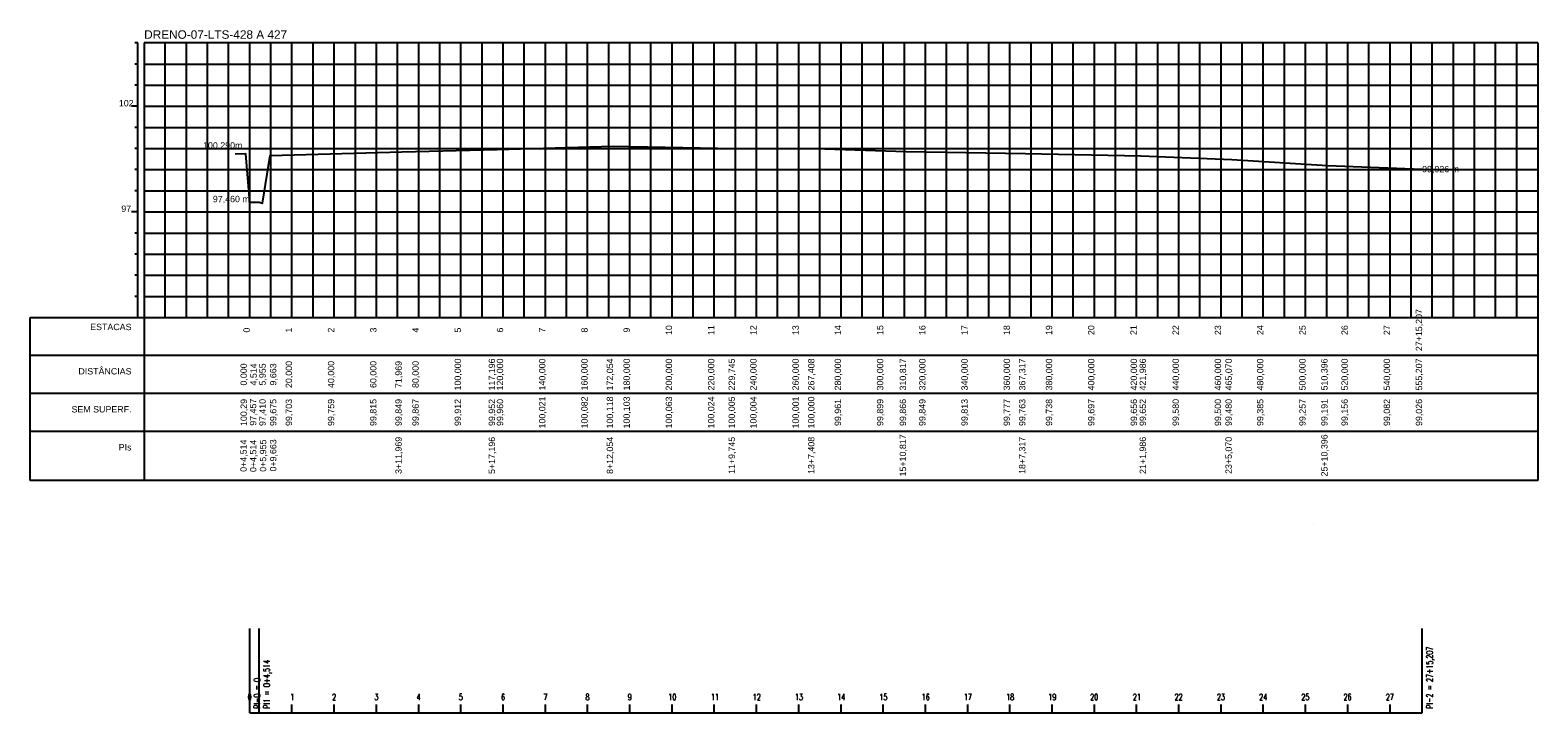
# Model space of a CAD drawing. Extents: x 4674 to 5388, y 9258 to 10234.
# Tile 2 of 2: x 4674 to 5388, y 9910 to 10234. Entities that reach past the tile are written whole.
import ezdxf
from ezdxf.enums import TextEntityAlignment as Align

# ---------------------------------------------------------------- set-up
doc = ezdxf.new("R2010")
doc.units = 0
doc.header["$MEASUREMENT"] = 0
doc.linetypes.add('CONTINUO', pattern=[0])
doc.layers.get('0').update_dxf_attribs({"linetype": 'CONTINUOUS'})
doc.layers.add('EIXO', color=3, linetype='CONTINUOUS')
doc.styles.add('$PF_GREIDE', font='ARIAL.TTF')
doc.styles.add('$VIAS_TEXTOS_PERFIL0', font='ARIAL.TTF')
doc.styles.add('SIMPLEX', font='simplex', dxfattribs={"height": 0.2})

# ---------------------------------------------------------------- blocks, each defined once
blk = doc.blocks.new('DRENO_07_TOPO')
at = {"layer": 'EIXO', "color": 1, "linetype": 'CONTINUO'}
for points in [[(4727.86, 9915.44, 0), (4727.88, 9955.44, 0)], [(4732.38, 9915.44, 0), (4732.38, 9955.44, 0)], [(5283.07, 9915.45, 0), (5283.07, 9955.45, 0)]]:
    blk.add_polyline3d(points, dxfattribs=at)
at = {"layer": 'EIXO', "color": 3, "linetype": 'CONTINUO'}
for points in [[(4727.86, 9915.44, 0), (4727.86, 9919.44, 0)], [(4732.38, 9915.44, 0), (4732.38, 9919.44, 0)], [(4747.86, 9915.44, 0), (4747.86, 9919.44, 0)], [(4767.86, 9915.44, 0), (4767.86, 9919.44, 0)], [(4787.86, 9915.44, 0), (4787.86, 9919.44, 0)], [(4807.86, 9915.44, 0), (4807.86, 9919.44, 0)], [(4827.86, 9915.44, 0), (4827.86, 9919.44, 0)], [(4847.86, 9915.44, 0), (4847.86, 9919.44, 0)], [(4867.86, 9915.44, 0), (4867.86, 9919.44, 0)], [(4887.86, 9915.44, 0), (4887.86, 9919.44, 0)], [(4907.86, 9915.44, 0), (4907.86, 9919.44, 0)], [(4927.86, 9915.44, 0), (4927.86, 9919.44, 0)], [(4947.86, 9915.44, 0), (4947.86, 9919.44, 0)], [(4967.86, 9915.44, 0), (4967.86, 9919.44, 0)], [(4987.86, 9915.44, 0), (4987.86, 9919.44, 0)], [(5007.86, 9915.44, 0), (5007.86, 9919.44, 0)], [(5027.86, 9915.44, 0), (5027.86, 9919.44, 0)], [(5047.86, 9915.44, 0), (5047.86, 9919.44, 0)], [(5067.86, 9915.44, 0), (5067.86, 9919.44, 0)], [(5087.86, 9915.45, 0), (5087.86, 9919.45, 0)], [(5107.86, 9915.45, 0), (5107.86, 9919.45, 0)], [(5127.86, 9915.45, 0), (5127.86, 9919.45, 0)], [(5147.86, 9915.45, 0), (5147.86, 9919.45, 0)], [(5167.86, 9915.45, 0), (5167.86, 9919.45, 0)], [(5187.86, 9915.45, 0), (5187.86, 9919.45, 0)], [(5207.86, 9915.45, 0), (5207.86, 9919.45, 0)], [(5227.86, 9915.45, 0), (5227.86, 9919.45, 0)], [(5247.86, 9915.45, 0), (5247.86, 9919.45, 0)], [(5267.86, 9915.45, 0), (5267.86, 9919.45, 0)], [(5283.07, 9915.45, 0), (5283.07, 9919.45, 0)]]:
    blk.add_polyline3d(points, dxfattribs=at)
at = {"layer": 'EIXO', "color": 2, "linetype": 'CONTINUO'}
for points in [[(4727.86, 9915.44, 0), (4732.38, 9915.44, 0)], [(4732.38, 9915.44, 0), (5283.07, 9915.45, 0)]]:
    blk.add_polyline3d(points, dxfattribs=at)
at = {"layer": 'EIXO', "color": 7, "style": 'SIMPLEX', "width": 0.699986}
for s, rotation, p in [('PI-2 = 27+15,207', 90.00028, (5288.07, 9917.45)), ('PI1 = 0+4,514', 89.99206, (4737.38, 9917.44)), ('PI-0 = 0', 89.98385, (4732.86, 9917.44)), ('0', 359.98385, (4726.87, 9921.44)), ('1', 0.00028, (4747.06, 9921.44)), ('2', 0.00028, (4766.86, 9921.44)), ('3', 0.00028, (4786.86, 9921.44)), ('4', 0.00028, (4806.86, 9921.44)), ('5', 0.00028, (4826.86, 9921.44)), ('6', 0.00028, (4846.86, 9921.44)), ('7', 0.00028, (4866.86, 9921.44)), ('8', 0.00028, (4886.86, 9921.44)), ('9', 0.00028, (4906.86, 9921.44)), ('10', 0.00028, (4926.06, 9921.44)), ('11', 0.00028, (4946.26, 9921.44)), ('12', 0.00028, (4966.06, 9921.44)), ('13', 0.00028, (4986.06, 9921.44)), ('14', 0.00028, (5006.06, 9921.44)), ('15', 0.00028, (5026.06, 9921.44)), ('16', 0.00028, (5046.06, 9921.44)), ('17', 0.00028, (5066.06, 9921.44)), ('18', 0.00028, (5086.06, 9921.44)), ('19', 0.00028, (5106.06, 9921.45)), ('20', 0.00028, (5125.86, 9921.45)), ('21', 0.00028, (5146.06, 9921.45)), ('22', 0.00028, (5165.86, 9921.45)), ('23', 0.00028, (5185.86, 9921.45)), ('24', 0.00028, (5205.86, 9921.45)), ('25', 0.00028, (5225.86, 9921.45)), ('26', 0.00028, (5245.86, 9921.45)), ('27', 0.00028, (5265.86, 9921.45))]:
    blk.add_text(s, height=3, rotation=rotation, dxfattribs=at).set_placement(p)

msp = doc.modelspace()

# ---------------------------------------------------------------- linework, layer by layer
at = {"color": 30}
for p, q in [((4724.86, 10227.44), (4723.36, 10227.44)), ((4737.86, 10097.44), (4737.86, 10227.44)), ((4747.86, 10097.44), (4747.86, 10227.44)), ((4757.86, 10097.44), (4757.86, 10227.44)), ((4767.86, 10097.44), (4767.86, 10227.44)), ((4787.86, 10097.44), (4787.86, 10227.44)), ((4797.86, 10097.44), (4797.86, 10227.44)), ((4807.86, 10097.44), (4807.86, 10227.44)), ((4817.86, 10097.44), (4817.86, 10227.44)), ((4837.86, 10097.44), (4837.86, 10227.44)), ((4847.86, 10097.44), (4847.86, 10227.44)), ((4857.86, 10097.44), (4857.86, 10227.44)), ((4867.86, 10097.44), (4867.86, 10227.44)), ((4887.86, 10097.44), (4887.86, 10227.44)), ((4897.86, 10097.44), (4897.86, 10227.44)), ((4907.86, 10097.44), (4907.86, 10227.44)), ((4917.86, 10097.44), (4917.86, 10227.44)), ((4937.86, 10097.44), (4937.86, 10227.44)), ((4947.86, 10097.44), (4947.86, 10227.44)), ((4957.86, 10097.44), (4957.86, 10227.44)), ((4967.86, 10097.44), (4967.86, 10227.44)), ((4987.86, 10097.44), (4987.86, 10227.44)), ((4997.86, 10097.44), (4997.86, 10227.44)), ((5007.86, 10097.44), (5007.86, 10227.44)), ((5017.86, 10097.44), (5017.86, 10227.44)), ((5037.86, 10097.44), (5037.86, 10227.44)), ((5047.86, 10097.44), (5047.86, 10227.44)), ((5057.86, 10097.44), (5057.86, 10227.44)), ((5067.86, 10097.44), (5067.86, 10227.44)), ((5087.86, 10097.44), (5087.86, 10227.44)), ((5097.86, 10097.44), (5097.86, 10227.44)), ((5107.86, 10097.44), (5107.86, 10227.44)), ((5117.86, 10097.44), (5117.86, 10227.44)), ((5137.86, 10097.44), (5137.86, 10227.44)), ((5147.86, 10097.44), (5147.86, 10227.44)), ((5157.86, 10097.44), (5157.86, 10227.44)), ((5167.86, 10097.44), (5167.86, 10227.44)), ((5187.86, 10097.44), (5187.86, 10227.44)), ((5197.86, 10097.44), (5197.86, 10227.44)), ((5207.86, 10097.44), (5207.86, 10227.44)), ((5217.86, 10097.44), (5217.86, 10227.44)), ((5237.86, 10097.44), (5237.86, 10227.44)), ((5247.86, 10097.44), (5247.86, 10227.44)), ((5257.86, 10097.44), (5257.86, 10227.44)), ((5267.86, 10097.44), (5267.86, 10227.44)), ((5287.86, 10097.44), (5287.86, 10227.44)), ((5297.86, 10097.44), (5297.86, 10227.44)), ((5307.86, 10097.44), (5307.86, 10227.44)), ((5317.86, 10097.44), (5317.86, 10227.44)), ((5337.86, 10097.44), (5337.86, 10227.44)), ((5347.86, 10097.44), (5347.86, 10227.44)), ((5357.86, 10097.44), (5357.86, 10227.44)), ((5367.86, 10097.44), (5367.86, 10227.44)), ((4724.86, 10217.44), (4723.36, 10217.44)), ((4727.86, 10217.44), (5387.86, 10217.44)), ((4724.86, 10207.44), (4723.36, 10207.44)), ((4727.86, 10207.44), (5387.86, 10207.44)), ((4724.86, 10187.44), (4723.36, 10187.44)), ((4727.86, 10187.44), (5387.86, 10187.44)), ((4724.86, 10177.44), (4723.36, 10177.44)), ((4727.86, 10177.44), (5387.86, 10177.44)), ((4724.86, 10167.44), (4723.36, 10167.44)), ((4727.86, 10167.44), (5387.86, 10167.44)), ((4724.86, 10157.44), (4723.36, 10157.44)), ((4727.86, 10157.44), (5387.86, 10157.44)), ((4724.86, 10137.44), (4723.36, 10137.44)), ((4727.86, 10137.44), (5387.86, 10137.44)), ((4724.86, 10127.44), (4723.36, 10127.44)), ((4727.86, 10127.44), (5387.86, 10127.44)), ((4724.86, 10117.44), (4723.36, 10117.44)), ((4727.86, 10117.44), (5387.86, 10117.44)), ((4724.86, 10107.44), (4723.36, 10107.44)), ((4727.86, 10107.44), (5387.86, 10107.44))]:
    msp.add_line(p, q, dxfattribs=at)
at = {"color": 36}
for p, q in [((4724.86, 10097.44), (4724.86, 10227.44)), ((4777.86, 10097.44), (4777.86, 10227.44)), ((4827.86, 10097.44), (4827.86, 10227.44)), ((4877.86, 10097.44), (4877.86, 10227.44)), ((4927.86, 10097.44), (4927.86, 10227.44)), ((4977.86, 10097.44), (4977.86, 10227.44)), ((5027.86, 10097.44), (5027.86, 10227.44)), ((5077.86, 10097.44), (5077.86, 10227.44)), ((5127.86, 10097.44), (5127.86, 10227.44)), ((5177.86, 10097.44), (5177.86, 10227.44)), ((5227.86, 10097.44), (5227.86, 10227.44)), ((5277.86, 10097.44), (5277.86, 10227.44)), ((5327.86, 10097.44), (5327.86, 10227.44)), ((5377.86, 10097.44), (5377.86, 10227.44)), ((4724.86, 10197.44), (4721.86, 10197.44)), ((4727.86, 10197.44), (5387.86, 10197.44)), ((4724.86, 10147.44), (4721.86, 10147.44)), ((4727.86, 10147.44), (5387.86, 10147.44))]:
    msp.add_line(p, q, dxfattribs=at)
at = {"color": 36, "linetype": 'CONTINUOUS'}
for p, q in [((4727.86, 10227.44), (4727.86, 10020.17)), ((5387.86, 10227.44), (5387.86, 10020.17)), ((4673.86, 10020.17), (4673.86, 10097.44)), ((5387.86, 10079.44), (4673.86, 10079.44)), ((5387.86, 10061.44), (4673.86, 10061.44)), ((5387.86, 10043.44), (4673.86, 10043.44)), ((5387.86, 10020.17), (4673.86, 10020.17))]:
    msp.add_line(p, q, dxfattribs=at)
for points in [[(5387.86, 10227.44), (4727.86, 10227.44)], [(4673.86, 10097.44), (5387.86, 10097.44)], [(4727.86, 10097.44)], [(4727.86, 10097.44)], [(4673.86, 10079.44)], [(4727.86, 10079.44)], [(4673.86, 10061.44)], [(4727.86, 10061.44)], [(4673.86, 10043.44)], [(4727.86, 10043.44)]]:
    msp.add_lwpolyline(points, dxfattribs=at)
at = {"color": 5, "linetype": 'CONTINUOUS'}
for points in [[(4777.86, 10152.04), (4776.08, 10174.93), (4770.91, 10174.81)], [(4777.86, 10152.04), (4782.38, 10152.01), (4783.82, 10151.54), (4787.53, 10174.19), (4849.83, 10175.93), (4895.06, 10176.96), (4949.92, 10178.63), (5007.61, 10177.5), (5045.27, 10177.44), (5088.68, 10176.11), (5145.18, 10175.08), (5199.85, 10173.97), (5242.93, 10172.24), (5288.26, 10169.36), (5333.07, 10167.71)]]:
    msp.add_lwpolyline(points, dxfattribs=at)
at = {"layer": 'EIXO'}
msp.add_lwpolyline([(5281.77, 9999.98), (5281.77, 9999.98)], dxfattribs=at)

# ---------------------------------------------------------------- block references
at = {"layer": 'EIXO', "linetype": 'CONTINUOUS'}
msp.add_blockref('DRENO_07_TOPO', (50, -5.27), dxfattribs=at)

# ---------------------------------------------------------------- texts
at = {"color": 7, "linetype": 'CONTINUOUS'}
for s, height, style, p in [('DRENO-07-LTS-428 A 427', 4, '$VIAS_TEXTOS_PERFIL0', (4727.86, 10229.44)), ('99,026 m', 3, '$PF_GREIDE', (5333.07, 10166.21))]:
    msp.add_text(s, height=height, dxfattribs=dict(at, style=style)).set_placement(p)
at = {"color": 36, "linetype": 'CONTINUOUS', "style": '$PF_GREIDE'}
for s, p in [('102', (4719.36, 10197.44)), ('102', (4719.36, 10197.44)), ('97', (4719.36, 10147.44)), ('97', (4719.36, 10147.44))]:
    msp.add_text(s, height=3, dxfattribs=at).set_placement(p, align=Align.CENTER)
at = {"color": 7, "linetype": 'CONTINUOUS', "style": '$PF_GREIDE'}
for s, p in [('100,290m', (4774.38, 10177.44)), ('97,460 m', (4777.86, 10152.04)), ('ESTACAS', (4721.86, 10091.44)), ('ESTACAS', (4721.86, 10091.44)), ('DISTÂNCIAS', (4721.86, 10070.44)), ('DISTÂNCIAS', (4721.86, 10070.44)), ('SEM SUPERF.', (4721.86, 10052.44)), ('SEM SUPERF.', (4721.86, 10052.44)), ('PIs', (4721.86, 10034.44)), ('PIs', (4721.86, 10034.44))]:
    msp.add_text(s, height=3, dxfattribs=at).set_placement(p, align=Align.RIGHT)
for s, p in [('27+15,207', (5333.07, 10091.44)), ('27+15,207', (5333.07, 10091.44)), ('0', (4777.86, 10091.44)), ('0', (4777.86, 10091.44)), ('1', (4797.86, 10091.44)), ('1', (4797.86, 10091.44)), ('2', (4817.86, 10091.44)), ('2', (4817.86, 10091.44)), ('3', (4837.86, 10091.44)), ('3', (4837.86, 10091.44)), ('4', (4857.86, 10091.44)), ('4', (4857.86, 10091.44)), ('5', (4877.86, 10091.44)), ('5', (4877.86, 10091.44)), ('6', (4897.86, 10091.44)), ('6', (4897.86, 10091.44)), ('7', (4917.86, 10091.44)), ('7', (4917.86, 10091.44)), ('8', (4937.86, 10091.44)), ('8', (4937.86, 10091.44)), ('9', (4957.86, 10091.44)), ('9', (4957.86, 10091.44)), ('10', (4977.86, 10091.44)), ('10', (4977.86, 10091.44)), ('11', (4997.86, 10091.44)), ('11', (4997.86, 10091.44)), ('12', (5017.86, 10091.44)), ('12', (5017.86, 10091.44)), ('13', (5037.86, 10091.44)), ('13', (5037.86, 10091.44)), ('14', (5057.86, 10091.44)), ('14', (5057.86, 10091.44)), ('15', (5077.86, 10091.44)), ('15', (5077.86, 10091.44)), ('16', (5097.86, 10091.44)), ('16', (5097.86, 10091.44)), ('17', (5117.86, 10091.44)), ('17', (5117.86, 10091.44)), ('18', (5137.86, 10091.44)), ('18', (5137.86, 10091.44)), ('19', (5157.86, 10091.44)), ('19', (5157.86, 10091.44)), ('20', (5177.86, 10091.44)), ('20', (5177.86, 10091.44)), ('21', (5197.86, 10091.44)), ('21', (5197.86, 10091.44)), ('22', (5217.86, 10091.44)), ('22', (5217.86, 10091.44)), ('23', (5237.86, 10091.44)), ('23', (5237.86, 10091.44)), ('24', (5257.86, 10091.44)), ('24', (5257.86, 10091.44)), ('25', (5277.86, 10091.44)), ('25', (5277.86, 10091.44)), ('26', (5297.86, 10091.44)), ('26', (5297.86, 10091.44)), ('27', (5317.86, 10091.44)), ('27', (5317.86, 10091.44)), ('0,000', (4776.48, 10070.44)), ('4,514', (4781.14, 10070.44)), ('5,955', (4785.41, 10070.44)), ('9,663', (4790.46, 10070.44)), ('20,000', (4797.86, 10070.44)), ('20,000', (4797.86, 10070.44)), ('40,000', (4817.86, 10070.44)), ('40,000', (4817.86, 10070.44)), ('60,000', (4837.86, 10070.44)), ('60,000', (4837.86, 10070.44)), ('71,969', (4849.83, 10070.44)), ('71,969', (4849.83, 10070.44)), ('80,000', (4857.86, 10070.44)), ('80,000', (4857.86, 10070.44)), ('100,000', (4877.86, 10070.44)), ('100,000', (4877.86, 10070.44)), ('117,196', (4894.02, 10070.44)), ('120,000', (4897.86, 10070.44)), ('120,000', (4897.86, 10070.44)), ('140,000', (4917.86, 10070.44)), ('140,000', (4917.86, 10070.44)), ('160,000', (4937.86, 10070.44)), ('160,000', (4937.86, 10070.44)), ('172,054', (4949.92, 10070.44)), ('172,054', (4949.92, 10070.44)), ('180,000', (4957.86, 10070.44)), ('180,000', (4957.86, 10070.44)), ('200,000', (4977.86, 10070.44)), ('200,000', (4977.86, 10070.44)), ('220,000', (4997.86, 10070.44)), ('220,000', (4997.86, 10070.44)), ('229,745', (5007.61, 10070.44)), ('229,745', (5007.61, 10070.44)), ('240,000', (5017.86, 10070.44)), ('240,000', (5017.86, 10070.44)), ('260,000', (5037.86, 10070.44)), ('260,000', (5037.86, 10070.44)), ('267,408', (5045.27, 10070.44)), ('267,408', (5045.27, 10070.44)), ('280,000', (5057.86, 10070.44)), ('280,000', (5057.86, 10070.44)), ('300,000', (5077.86, 10070.44)), ('300,000', (5077.86, 10070.44)), ('310,817', (5088.68, 10070.44)), ('310,817', (5088.68, 10070.44)), ('320,000', (5097.86, 10070.44)), ('320,000', (5097.86, 10070.44)), ('340,000', (5117.86, 10070.44)), ('340,000', (5117.86, 10070.44)), ('360,000', (5137.86, 10070.44)), ('360,000', (5137.86, 10070.44)), ('367,317', (5145.18, 10070.44)), ('367,317', (5145.18, 10070.44)), ('380,000', (5157.86, 10070.44)), ('380,000', (5157.86, 10070.44)), ('400,000', (5177.86, 10070.44)), ('400,000', (5177.86, 10070.44)), ('420,000', (5198.04, 10070.44)), ('421,986', (5202.26, 10070.44)), ('440,000', (5217.86, 10070.44)), ('440,000', (5217.86, 10070.44)), ('460,000', (5237.86, 10070.44)), ('460,000', (5237.86, 10070.44)), ('465,070', (5242.93, 10070.44)), ('465,070', (5242.93, 10070.44)), ('480,000', (5257.86, 10070.44)), ('480,000', (5257.86, 10070.44)), ('500,000', (5277.86, 10070.44)), ('500,000', (5277.86, 10070.44)), ('510,396', (5288.26, 10070.44)), ('510,396', (5288.26, 10070.44)), ('520,000', (5297.86, 10070.44)), ('520,000', (5297.86, 10070.44)), ('540,000', (5317.86, 10070.44)), ('540,000', (5317.86, 10070.44)), ('555,207', (5333.07, 10070.44)), ('555,207', (5333.07, 10070.44)), ('100,29', (4776.5, 10052.44)), ('97,457', (4780.93, 10052.58)), ('97,410', (4785.37, 10052.44)), ('99,675', (4790.46, 10052.44)), ('99,703', (4797.86, 10052.44)), ('99,703', (4797.86, 10052.44)), ('99,759', (4817.86, 10052.44)), ('99,759', (4817.86, 10052.44)), ('99,815', (4837.86, 10052.44)), ('99,815', (4837.86, 10052.44)), ('99,849', (4849.83, 10052.44)), ('99,849', (4849.83, 10052.44)), ('99,867', (4857.86, 10052.44)), ('99,867', (4857.86, 10052.44)), ('99,912', (4877.86, 10052.44)), ('99,912', (4877.86, 10052.44)), ('99,952', (4894.02, 10052.44)), ('99,960', (4897.86, 10052.44)), ('99,960', (4897.86, 10052.44)), ('100,021', (4917.86, 10052.44)), ('100,021', (4917.86, 10052.44)), ('100,082', (4937.86, 10052.44)), ('100,082', (4937.86, 10052.44)), ('100,118', (4949.92, 10052.44)), ('100,118', (4949.92, 10052.44)), ('100,103', (4957.86, 10052.44)), ('100,103', (4957.86, 10052.44)), ('100,063', (4977.86, 10052.44)), ('100,063', (4977.86, 10052.44)), ('100,024', (4997.86, 10052.44)), ('100,024', (4997.86, 10052.44)), ('100,005', (5007.61, 10052.44)), ('100,005', (5007.61, 10052.44)), ('100,004', (5017.86, 10052.44)), ('100,004', (5017.86, 10052.44)), ('100,001', (5037.86, 10052.44)), ('100,001', (5037.86, 10052.44)), ('100,000', (5045.27, 10052.44)), ('100,000', (5045.27, 10052.44)), ('99,961', (5057.86, 10052.44)), ('99,961', (5057.86, 10052.44)), ('99,899', (5077.86, 10052.44)), ('99,899', (5077.86, 10052.44)), ('99,866', (5088.68, 10052.44)), ('99,866', (5088.68, 10052.44)), ('99,849', (5097.86, 10052.44)), ('99,849', (5097.86, 10052.44)), ('99,813', (5117.86, 10052.44)), ('99,813', (5117.86, 10052.44)), ('99,777', (5137.86, 10052.44)), ('99,777', (5137.86, 10052.44)), ('99,763', (5145.18, 10052.44)), ('99,763', (5145.18, 10052.44)), ('99,738', (5157.86, 10052.44)), ('99,738', (5157.86, 10052.44)), ('99,697', (5177.86, 10052.44)), ('99,697', (5177.86, 10052.44)), ('99,656', (5198.04, 10052.44)), ('99,652', (5202.26, 10052.44)), ('99,580', (5217.86, 10052.44)), ('99,580', (5217.86, 10052.44)), ('99,500', (5237.86, 10052.44)), ('99,500', (5237.86, 10052.44)), ('99,480', (5242.93, 10052.44)), ('99,480', (5242.93, 10052.44)), ('99,385', (5257.86, 10052.44)), ('99,385', (5257.86, 10052.44)), ('99,257', (5277.86, 10052.44)), ('99,257', (5277.86, 10052.44)), ('99,191', (5288.26, 10052.44)), ('99,191', (5288.26, 10052.44)), ('99,156', (5297.86, 10052.44)), ('99,156', (5297.86, 10052.44)), ('99,082', (5317.86, 10052.44)), ('99,082', (5317.86, 10052.44)), ('99,026', (5333.07, 10052.44)), ('99,026', (5333.07, 10052.44)), ('0+4,514', (4776.4, 10031.95)), ('0+4,514', (4781.01, 10031.87)), ('0+5,955', (4785.65, 10031.98)), ('0+9,663', (4790.46, 10032.11)), ('3+11,969', (4849.83, 10032.11)), ('3+11,969', (4849.83, 10032.11)), ('5+17,196', (4894.02, 10032.11)), ('8+12,054', (4949.92, 10032.11)), ('8+12,054', (4949.92, 10032.11)), ('11+9,745', (5007.61, 10032.11)), ('11+9,745', (5007.61, 10032.11)), ('13+7,408', (5045.27, 10032.11)), ('13+7,408', (5045.27, 10032.11)), ('15+10,817', (5088.68, 10032.11)), ('15+10,817', (5088.68, 10032.11)), ('18+7,317', (5145.18, 10032.11)), ('18+7,317', (5145.18, 10032.11)), ('21+1,986', (5202.26, 10032.11)), ('23+5,070', (5242.93, 10032.11)), ('23+5,070', (5242.93, 10032.11)), ('25+10,396', (5288.26, 10032.11)), ('25+10,396', (5288.26, 10032.11))]:
    msp.add_text(s, height=3, rotation=90, dxfattribs=at).set_placement(p, align=Align.CENTER)

doc.saveas('drawing.dxf')
